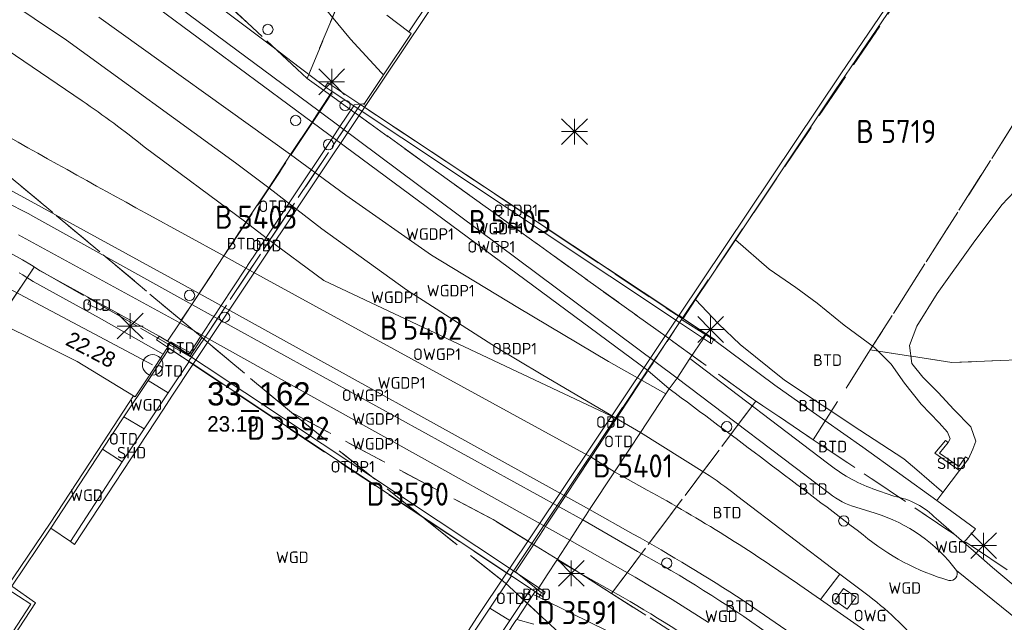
# Model space of a CAD drawing. Header units: metres. Extents: x 207644 to 210135, y 370459 to 373417.
# Tile 239 of 256: x 208280 to 208356, y 372385 to 372432. Entities that reach past the tile are written whole.
import ezdxf
from ezdxf.enums import TextEntityAlignment as Align

# ---------------------------------------------------------------- set-up
doc = ezdxf.new("R2010")
doc.units = ezdxf.units.M
doc.linetypes.add('HIDDEN2', pattern=[4.7625, 3.175, -1.5875])
for name, color, linetype in [('BTD', 7, 'Continuous'), ('BTDP1', 7, 'Continuous'), ('combi_kolk', 7, 'Continuous'), ('CON_BxH160x160mm', 7, 'Continuous'), ('INV_BxH160x160mm', 7, 'Continuous'), ('KAD_perceelnummer', 212, 'Continuous'), ('KAD_sectie', 212, 'Continuous'), ('KAD_Vastgesteld_Perceel', 212, 'Continuous'), ('NLV_afsluitstuk', 7, 'Continuous'), ('NNR_afsluitstuk', 7, 'Continuous'), ('NOD_afsluitstuk', 7, 'Continuous'), ('OBD', 7, 'Continuous'), ('OBDP1', 7, 'Continuous'), ('OTD', 7, 'Continuous'), ('OTDP1', 7, 'Continuous'), ('OWG', 7, 'Continuous'), ('OWGP1', 7, 'Continuous'), ('SHD', 7, 'Continuous'), ('WGD', 7, 'Continuous'), ('WGDP1', 7, 'Continuous')]:
    doc.layers.add(name, color=color, linetype=linetype)
for name, color, linetype, lineweight in [('GKL', 52, 'Continuous', 25), ('GMV', 7, 'Continuous', 25), ('GOBDP1', 7, 'Continuous', 25), ('GP1', 7, 'Continuous', 30), ('Q21_lantaarnpaal', 1, 'Continuous', 0)]:
    doc.layers.add(name, color=color, linetype=linetype, lineweight=lineweight)
doc.styles.add('ISO', font='isocpeur.ttf', dxfattribs={"height": 1})
doc.styles.add('ISOCP', font='ISOCP.shx', dxfattribs={"height": 1.8})

# ---------------------------------------------------------------- blocks, each defined once
blk = doc.blocks.new('ACMAP_ANN_TEMPLATE_Vastgesteld_Perceelnummer')
at = {"layer": 'KAD_perceelnummer', "style": 'ISOCP'}
blk.add_attdef('Perceelnummer', text='', height=1.8, dxfattribs=at).set_placement((0, 0), align=Align.MIDDLE)
at = {"layer": 'KAD_sectie', "style": 'ISOCP'}
blk.add_attdef('sectie', text='', height=1.8, dxfattribs=at).set_placement((-2.7, 0), align=Align.MIDDLE_RIGHT)
blk = doc.blocks.new('Q21')
for p, q in [((-1, 1), (0, 0)), ((0, 1), (0, 0)), ((0, 0), (1, 1)), ((-1, 0), (0, 0)), ((-1, -1), (0, 0)), ((0, 0), (1, 0)), ((0, 0), (0, -1)), ((0, 0), (1, -1))]:
    blk.add_line(p, q)

msp = doc.modelspace()

# ---------------------------------------------------------------- linework, layer by layer
at = {"layer": 'combi_kolk', "color": 253, "lineweight": 13}
for centre in [(208298.85, 372431.03), (208304.85, 372425.12), (208301.01, 372423.95), (208303.57, 372422.07), (208292.76, 372410.34), (208295.49, 372408.64), (208334.53, 372400.12), (208343.63, 372392.79), (208329.87, 372389.51)]:
    msp.add_circle(centre, 0.4, dxfattribs=at)
at = {"layer": 'CON_BxH160x160mm', "color": 253, "linetype": 'Continuous', "lineweight": 13}
msp.add_lwpolyline([(208289.891, 372404.929), (208258.041, 372421.834)], dxfattribs=at)
at = {"layer": 'GKL', "color": 253, "linetype": 'Continuous', "lineweight": 13}
for points in [[(208333.891, 372408.126), (208332.109, 372410.009)], [(208335.562, 372406.518), (208333.891, 372408.126)], [(208339.03, 372403.739), (208335.562, 372406.518)], [(208344.872, 372399.852), (208339.03, 372403.739)], [(208348.305, 372397.619), (208344.872, 372399.852)], [(208349.306, 372396.762), (208348.305, 372397.619)], [(208351.233, 372395.111), (208349.306, 372396.762)], [(208351.342, 372395.009), (208351.233, 372395.111)]]:
    msp.add_lwpolyline(points, dxfattribs=at)
at = {"layer": 'GMV', "color": 253, "linetype": 'Continuous', "lineweight": 13}
for points in [[(208306.466, 372425.108), (208310.993, 372431.892), (208319.232, 372444.212), (208333.714, 372465.564), (208346.923, 372484.779), (208362.363, 372507.052), (208374.066, 372523.759), (208381.877, 372534.776), (208388.475, 372544.056), (208389.283, 372545.198)], [(208388.903, 372545.357), (208386.06, 372541.35), (208378.547, 372530.771), (208368.328, 372516.264), (208359.289, 372503.319), (208350.216, 372490.231), (208340.811, 372476.594), (208330.288, 372461.225), (208323.053, 372450.558), (208316.031, 372440.145), (208309.815, 372430.847)], [(208330.831, 372408.792), (208343.396, 372427.575), (208356.542, 372446.931), (208371.364, 372468.528), (208383.838, 372486.548), (208398.574, 372507.575), (208412.73, 372527.601), (208417.02, 372533.62)], [(208335.213, 372414.666), (208336.2, 372416.147), (208342.945, 372426.265), (208351.123, 372438.327), (208359.54, 372450.679), (208368.464, 372463.683), (208376.46, 372475.272), (208386.199, 372489.305), (208393.273, 372499.4), (208400.805, 372510.123), (208407.938, 372520.214), (208414.566, 372529.58)], [(208302.283, 372423.827), (208279.588, 372440.642)], [(208283.196, 372430.193), (208273.174, 372436.917)], [(208299.254, 372429.642), (208289.523, 372436.982)], [(208288.415, 372435.39), (208302.844, 372424.679)], [(208305.271, 372430.28), (208302.683, 372433.443)], [(208300.612, 372421.291), (208285.694, 372431.996)], [(208309.815, 372430.847), (208308.109, 372432.147)], [(208275.31, 372431.658), (208284.406, 372425.47)], [(208307.85, 372427.49), (208309.987, 372430.725)], [(208309.815, 372430.847), (208309.987, 372430.725)], [(208293.497, 372410.49), (208258.605, 372429.601)], [(208296.323, 372420.644), (208283.196, 372430.193)], [(208300.635, 372428.6), (208299.254, 372429.642)], [(208307.69, 372427.663), (208305.271, 372430.28)], [(208303.313, 372426.571), (208300.635, 372428.6)], [(208306.368, 372425.274), (208307.819, 372427.443)], [(208307.85, 372427.49), (208307.69, 372427.663)], [(208307.819, 372427.443), (208307.85, 372427.49)], [(208303.313, 372426.571), (208303.508, 372426.874)], [(208303.313, 372426.571), (208303.853, 372426.21)], [(208303.508, 372426.874), (208305.999, 372425.219)], [(208303.853, 372426.21), (208302.844, 372424.679)], [(208293.018, 372404.955), (208306.466, 372425.108)], [(208305.528, 372425.095), (208304.455, 372423.477)], [(208305.568, 372425.155), (208305.528, 372425.095)], [(208305.999, 372425.219), (208305.568, 372425.155)], [(208306.226, 372425.253), (208305.999, 372425.219)], [(208306.226, 372425.253), (208306.368, 372425.274)], [(208306.466, 372425.108), (208306.226, 372425.253)], [(208302.283, 372423.827), (208302.844, 372424.679)], [(208300.612, 372421.291), (208302.283, 372423.827)], [(208304.455, 372423.477), (208304.376, 372423.358)], [(208303.973, 372422.749), (208303.891, 372422.626)], [(208304.376, 372423.358), (208303.973, 372422.749)], [(208303.891, 372422.626), (208302.234, 372420.127)], [(208289.243, 372421.899), (208297.146, 372416.029)], [(208298.918, 372418.719), (208300.612, 372421.291)], [(208298.918, 372418.719), (208296.323, 372420.644)], [(208302.228, 372420.118), (208300.514, 372417.534)], [(208302.234, 372420.127), (208302.228, 372420.118)], [(208298.918, 372418.719), (208297.146, 372416.029)], [(208356.916, 372418.415), (208355.926, 372417.382)], [(208300.489, 372417.496), (208298.74, 372414.86)], [(208300.514, 372417.534), (208300.489, 372417.496)], [(208355.918, 372417.374), (208353.699, 372414.405)], [(208355.926, 372417.382), (208355.918, 372417.374)], [(208295.421, 372413.41), (208289.356, 372416.743)], [(208292.933, 372409.633), (208280.797, 372416.377)], [(208297.146, 372416.029), (208295.421, 372413.41)], [(208291.992, 372408.204), (208279.449, 372415.062)], [(208298.719, 372414.828), (208297.275, 372412.653)], [(208298.74, 372414.86), (208298.719, 372414.828)], [(208332.109, 372410.009), (208333.27, 372411.752), (208335.213, 372414.666)], [(208335.213, 372414.666), (208337.823, 372412.374), (208339.904, 372410.96), (208341.559, 372409.747), (208343.669, 372408.014), (208346.032, 372406.297), (208347.304, 372405.001), (208348.351, 372403.513), (208349.645, 372401.881), (208351.036, 372400.432), (208351.707, 372399.697), (208351.892, 372399.169), (208351.742, 372398.884)], [(208353.699, 372414.405), (208350.897, 372410.497)], [(208295.421, 372413.41), (208293.497, 372410.49)], [(208279.516, 372412.098), (208279.788, 372411.935)], [(208285.053, 372410.106), (208281.141, 372412.262)], [(208297.148, 372412.461), (208295.212, 372409.541)], [(208297.236, 372412.593), (208297.148, 372412.461)], [(208297.275, 372412.653), (208297.236, 372412.593)], [(208279.788, 372411.935), (208280.057, 372411.77)], [(208280.057, 372411.77), (208280.325, 372411.6)], [(208280.325, 372411.6), (208280.59, 372411.428)], [(208280.59, 372411.428), (208285.733, 372408.589)], [(208293.497, 372410.49), (208293.168, 372409.99)], [(208350.897, 372410.497), (208349.309, 372407.957)], [(208285.053, 372410.106), (208284.861, 372409.651)], [(208285.053, 372410.106), (208286.213, 372409.466)], [(208293.168, 372409.99), (208292.933, 372409.633)], [(208331.131, 372408.543), (208332.109, 372410.009)], [(208275.609, 372409.31), (208279.883, 372407.275)], [(208284.861, 372409.651), (208285.8, 372409.212)], [(208285.8, 372409.212), (208286.213, 372409.466)], [(208286.213, 372409.466), (208290.404, 372407.172)], [(208292.933, 372409.633), (208291.992, 372408.204)], [(208295.119, 372409.401), (208294.781, 372408.891)], [(208295.212, 372409.541), (208295.119, 372409.401)], [(208285.733, 372408.589), (208290.699, 372405.765)], [(208291.992, 372408.204), (208291.05, 372406.775)], [(208294.647, 372408.689), (208293.683, 372407.236)], [(208294.781, 372408.891), (208294.647, 372408.689)], [(208317.416, 372388.738), (208330.831, 372408.792)], [(208329.888, 372406.763), (208330.832, 372408.201)], [(208331.131, 372408.543), (208330.831, 372408.792)], [(208330.832, 372408.201), (208331.019, 372408.452)], [(208331.019, 372408.452), (208332.917, 372407.268)], [(208333.611, 372406.835), (208333.626, 372406.87), (208331.131, 372408.543)], [(208349.309, 372407.957), (208348.754, 372406.453)], [(208279.883, 372407.275), (208284.033, 372405.189)], [(208290.404, 372407.172), (208290.185, 372406.873)], [(208290.185, 372406.873), (208291.045, 372406.301)], [(208291.05, 372406.775), (208290.404, 372407.172)], [(208291.26, 372406.636), (208291.215, 372406.565)], [(208291.283, 372406.672), (208291.26, 372406.636)], [(208291.283, 372406.672), (208291.312, 372406.716)], [(208292.796, 372405.898), (208292.692, 372405.741), (208291.283, 372406.672)], [(208292.276, 372406.193), (208291.312, 372406.716)], [(208293.642, 372407.174), (208292.796, 372405.898)], [(208293.683, 372407.236), (208293.642, 372407.174)], [(208328.888, 372405.241), (208329.88, 372406.751)], [(208329.88, 372406.751), (208329.888, 372406.763)], [(208331.651, 372405.438), (208332.725, 372406.99)], [(208332.725, 372406.99), (208332.917, 372407.268)], [(208332.917, 372407.268), (208333.611, 372406.835)], [(208333.611, 372406.835), (208338.27, 372403.343)], [(208291.187, 372406.204), (208289.54, 372403.729)], [(208290.699, 372405.765), (208290.984, 372406.206)], [(208290.984, 372406.206), (208291.045, 372406.301)], [(208291.046, 372406.302), (208291.045, 372406.301)], [(208291.046, 372406.302), (208291.106, 372406.396), (208291.215, 372406.565)], [(208291.046, 372406.302), (208291.187, 372406.204)], [(208291.187, 372406.204), (208292.721, 372405.184)], [(208292.796, 372405.898), (208292.276, 372406.193)], [(208348.754, 372406.453), (208348.935, 372405.046)], [(208288.406, 372402.518), (208284.033, 372405.189)], [(208289.56, 372404.006), (208290.699, 372405.765)], [(208292.721, 372405.184), (208291.102, 372402.752)], [(208292.721, 372405.184), (208293.018, 372404.955)], [(208328.797, 372405.102), (208328.407, 372404.506)], [(208328.888, 372405.241), (208328.797, 372405.102)], [(208330.665, 372403.909), (208331.651, 372405.438)], [(208331.651, 372405.438), (208342.368, 372397.283)], [(208293.018, 372404.955), (208291.376, 372402.494), (208290.73, 372401.479), (208283.81, 372390.964), (208283.497, 372391.189)], [(208328.337, 372404.399), (208327.91, 372403.749)], [(208328.407, 372404.506), (208328.337, 372404.399)], [(208348.935, 372405.046), (208349.788, 372403.969)], [(208287.649, 372400.889), (208289.54, 372403.729)], [(208288.526, 372402.445), (208289.56, 372404.006)], [(208291.102, 372402.752), (208289.54, 372403.729)], [(208327.91, 372403.749), (208325.952, 372400.766)], [(208330.358, 372403.493), (208330.665, 372403.909)], [(208330.665, 372403.909), (208342.524, 372394.921)], [(208349.788, 372403.969), (208350.968, 372402.794)], [(208330.051, 372403.076), (208329.789, 372402.678)], [(208330.051, 372403.076), (208330.358, 372403.493)], [(208338.27, 372403.343), (208342.167, 372400.595)], [(208350.968, 372402.794), (208352.201, 372401.453)], [(208184.242, 372233.71), (208187.932, 372239.784), (208195.741, 372252.598), (208204.868, 372267.465), (208213.405, 372281.285), (208223.691, 372297.778), (208230.659, 372308.852), (208239.633, 372323.077), (208247.509, 372335.428), (208256.75, 372349.842), (208265.604, 372363.564), (208272.319, 372373.914), (208280.421, 372386.311), (208278.511, 372387.55), (208281.918, 372392.615), (208286.076, 372398.945), (208288.406, 372402.518)], [(208288.526, 372402.445), (208288.406, 372402.518)], [(208291.102, 372402.752), (208289.234, 372399.946)], [(208329.789, 372402.678), (208327.818, 372399.684)], [(208352.201, 372401.453), (208353.51, 372400.1)], [(208285.999, 372398.379), (208287.649, 372400.889)], [(208289.234, 372399.946), (208287.649, 372400.889)], [(208323.98, 372397.76), (208325.952, 372400.766)], [(208342.167, 372400.595), (208345.108, 372398.522)], [(208287.529, 372397.381), (208289.234, 372399.946)], [(208353.51, 372400.1), (208353.901, 372398.993)], [(208326.957, 372398.377), (208327.818, 372399.684)], [(208327.818, 372399.684), (208332.838, 372396.532)], [(208351.742, 372398.884), (208351.533, 372399.055), (208350.701, 372398.057), (208352.624, 372396.703)], [(208353.901, 372398.993), (208353.678, 372398.371)], [(208285.999, 372398.379), (208281.963, 372392.234)], [(208287.529, 372397.381), (208285.999, 372398.379)], [(208325.794, 372396.611), (208326.957, 372398.377)], [(208345.108, 372398.522), (208350.857, 372394.368)], [(208353.32, 372397.623), (208353.1, 372397.78), (208352.584, 372397.022), (208351.067, 372398.074), (208351.742, 372398.884)], [(208353.32, 372397.623), (208353.678, 372398.371)], [(208321.996, 372394.74), (208323.911, 372397.655)], [(208323.911, 372397.655), (208323.98, 372397.76)], [(208353.32, 372397.623), (208352.624, 372396.703)], [(208287.529, 372397.381), (208283.497, 372391.189)], [(208352.624, 372396.703), (208351.342, 372395.009)], [(208323.862, 372393.678), (208325.794, 372396.611)], [(208325.794, 372396.611), (208328.345, 372395.196)], [(208347.536, 372394.706), (208345.898, 372395.294)], [(208321.909, 372394.607), (208321.6, 372394.136)], [(208321.996, 372394.74), (208321.909, 372394.607)], [(208343.319, 372388.644), (208335.294, 372394.779)], [(208351.342, 372395.009), (208350.857, 372394.368)], [(208353.886, 372392.18), (208350.857, 372394.368)], [(208321.477, 372393.949), (208320.445, 372392.376)], [(208321.6, 372394.136), (208321.477, 372393.949)], [(208323.603, 372393.277), (208323.862, 372393.678)], [(208323.862, 372393.678), (208327.256, 372391.771)], [(208344.58, 372393.859), (208346.065, 372393.391)], [(208323.343, 372392.876), (208322.319, 372391.295)], [(208323.343, 372392.876), (208323.603, 372393.277)], [(208323.343, 372392.876), (208327.586, 372390.423)], [(208352.967, 372391.108), (208350.811, 372392.975)], [(208281.963, 372392.234), (208278.93, 372387.703), (208280.789, 372386.422), (208275.09, 372377.731), (208264.255, 372361.033), (208252.182, 372342.298), (208238.359, 372320.619), (208224.348, 372298.364), (208211.022, 372276.998), (208197.86, 372255.6), (208185.478, 372235.281), (208184.472, 372233.612)], [(208281.963, 372392.234), (208283.497, 372391.189)], [(208319.454, 372390.865), (208320.336, 372392.21)], [(208320.336, 372392.21), (208320.445, 372392.376)], [(208352.967, 372391.108), (208353.784, 372392.061)], [(208353.784, 372392.061), (208353.886, 372392.18)], [(208321.318, 372389.748), (208322.319, 372391.295)], [(208322.319, 372391.295), (208327.409, 372388.422)], [(208319.454, 372390.865), (208318.118, 372388.831)], [(208353.717, 372390.458), (208352.967, 372391.108)], [(208353.717, 372390.458), (208355.201, 372389.173)], [(208321.318, 372389.748), (208320.578, 372388.589)], [(208321.318, 372389.748), (208326.482, 372386.834)], [(208355.201, 372389.173), (208357.451, 372387.27)], [(208317.416, 372388.738), (208315.093, 372385.266), (208314.447, 372384.257), (208306.662, 372372.516), (208306.998, 372372.341), (208307.378, 372372.843)], [(208317.785, 372388.522), (208316.113, 372386.013)], [(208317.416, 372388.738), (208317.785, 372388.522)], [(208317.785, 372388.522), (208319.298, 372387.516)], [(208318.118, 372388.831), (208319.838, 372387.43)], [(208320.578, 372388.589), (208319.932, 372387.577)], [(208327.409, 372388.422), (208330.288, 372386.684)], [(208341.83, 372386.668), (208343.319, 372388.644)], [(208345.598, 372386.942), (208343.319, 372388.644)], [(208352.394, 372388.93), (208358.71, 372383.83)], [(208319.298, 372387.516), (208317.655, 372385.052)], [(208319.298, 372387.516), (208319.631, 372387.295)], [(208319.932, 372387.577), (208319.838, 372387.43)], [(208341.83, 372386.668), (208340.207, 372387.789)], [(208343.611, 372387.541), (208342.935, 372386.606)], [(208344.584, 372386.861), (208343.611, 372387.541)], [(208318.201, 372385.133), (208319.487, 372387.078)], [(208319.631, 372387.295), (208319.487, 372387.078)], [(208319.487, 372387.078), (208319.923, 372386.862)], [(208319.631, 372387.295), (208320.024, 372387.027)], [(208319.838, 372387.43), (208320.126, 372387.195)], [(208320.024, 372387.027), (208319.923, 372386.862)], [(208319.923, 372386.862), (208322.43, 372385.618)], [(208320.024, 372387.027), (208320.126, 372387.195)], [(208343.892, 372385.927), (208344.584, 372386.861)], [(208316.113, 372386.013), (208313, 372381.343)], [(208317.655, 372385.052), (208316.113, 372386.013)], [(208330.288, 372386.684), (208333.125, 372384.893)], [(208347.747, 372378.377), (208335.809, 372386.592)], [(208341.83, 372386.668), (208346.744, 372383.223)], [(208342.935, 372386.606), (208343.892, 372385.927)], [(208322.43, 372385.618), (208326.716, 372383.515)], [(208317.655, 372385.052), (208314.542, 372380.382)], [(208318.201, 372385.133), (208318.14, 372385.042), (208316.088, 372381.939), (208315.561, 372381.141)], [(208319.527, 372384.763), (208318.201, 372385.133)]]:
    msp.add_lwpolyline(points, dxfattribs=at)
for points in [[(208265.068, 372430.59, 0.009002), (208289.356, 372416.743)], [(208284.406, 372425.47, -0.019993), (208289.243, 372421.899)], [(208270.904, 372419.889, -0.089996), (208280.797, 372416.377)], [(208269.154, 372416.461, -0.124054), (208281.141, 372412.262)], [(208330.051, 372403.076, -0.003968), (208345.144, 372391.7)], [(208345.898, 372395.294, -0.084215), (208342.368, 372397.283)], [(208335.294, 372394.779, 0.020149), (208332.838, 372396.532)], [(208328.345, 372395.196, -0.028075), (208340.207, 372387.789)], [(208342.524, 372394.921, 0.101278), (208344.58, 372393.859)], [(208350.811, 372392.975, 0.160973), (208347.536, 372394.706)], [(208346.065, 372393.391, -0.159981), (208352.394, 372388.93)], [(208335.809, 372386.592, 0.017015), (208327.256, 372391.771)], [(208345.144, 372391.7, 0.105906), (208351.8, 372388.167)], [(208337.7, 372384.07, 0.027992), (208327.586, 372390.423)], [(208352.394, 372388.93, -0.644807), (208351.8, 372388.167)], [(208326.482, 372386.834, -0.015029), (208334.897, 372381.521)], [(208347.914, 372384.929, 0.030718), (208345.598, 372386.942)], [(208349.517, 372382.574, 0.133874), (208347.914, 372384.929)]]:
    msp.add_lwpolyline(points, format="xyb", dxfattribs=at)
at = {"layer": 'GOBDP1', "color": 253, "linetype": 'Continuous', "lineweight": 13}
for points in [[(208305.999, 372425.219), (208330.799, 372408.745)], [(208330.799, 372408.745), (208331.117, 372408.534)], [(208331.117, 372408.534), (208333.536, 372406.927)], [(208333.344, 372406.578), (208332.725, 372406.99)], [(208333.536, 372406.927), (208333.344, 372406.578)], [(208291.188, 372406.206), (208291.045, 372406.301)], [(208292.722, 372405.186), (208291.188, 372406.206)], [(208293.034, 372404.979), (208292.722, 372405.186)], [(208317.428, 372388.757), (208293.034, 372404.979)], [(208317.752, 372388.541), (208317.428, 372388.757)], [(208317.752, 372388.541), (208317.755, 372388.54)], [(208317.773, 372388.527), (208317.755, 372388.54)], [(208317.784, 372388.52), (208317.773, 372388.527)], [(208317.791, 372388.515), (208317.784, 372388.52)], [(208319.297, 372387.514), (208317.791, 372388.515)], [(208320.21, 372386.907), (208319.297, 372387.514)], [(208319.932, 372387.577), (208320.419, 372387.251)], [(208320.419, 372387.251), (208320.21, 372386.907)]]:
    msp.add_lwpolyline(points, dxfattribs=at)
at = {"layer": 'GP1', "color": 253, "linetype": 'Continuous', "lineweight": 13}
for points in [[(208303.853, 372426.21), (208330.856, 372408.233)], [(208330.665, 372403.909), (208302.844, 372424.679)], [(208302.283, 372423.827), (208328.407, 372404.506), (208330.051, 372403.076)], [(208300.612, 372421.291), (208304.918, 372418.128), (208311.578, 372413.472), (208318.274, 372409.41), (208325.343, 372405.196), (208329.789, 372402.678)], [(208298.918, 372418.719), (208303.04, 372415.51), (208309.632, 372410.778), (208316.625, 372406.297), (208320.105, 372404.206), (208325.952, 372400.766)], [(208297.146, 372416.029), (208298.719, 372414.828)], [(208298.719, 372414.828), (208303.207, 372411.497)], [(208295.421, 372413.41), (208297.148, 372412.461)], [(208297.148, 372412.461), (208323.98, 372397.76), (208325.794, 372396.611)], [(208303.207, 372411.497), (208325.952, 372400.766)], [(208293.497, 372410.49), (208323.862, 372393.678)], [(208292.933, 372409.633), (208323.343, 372392.876)], [(208291.992, 372408.204), (208322.319, 372391.295)], [(208332.725, 372406.99), (208330.856, 372408.233)], [(208291.05, 372406.775), (208318.1, 372388.804)], [(208325.952, 372400.766), (208327.818, 372399.684)], [(208318.1, 372388.804), (208319.932, 372387.577)]]:
    msp.add_lwpolyline(points, dxfattribs=at)
at = {"layer": 'KAD_Vastgesteld_Perceel', "color": 253, "linetype": 'HIDDEN2', "lineweight": 13}
for points in [[(208261.747, 372526.152), (208283.988, 372514.223), (208292.659, 372510.466), (208300.163, 372507.216), (208316.674, 372502.278), (208313.562, 372497.944), (208304.123, 372484.805), (208295.184, 372472.36), (208284.131, 372456.972), (208278.461, 372449.079), (208295.274, 372433.401), (208301.898, 372427.223), (208303.723, 372425.91), (208302.886, 372424.647), (208292.778, 372409.4), (208292.117, 372408.404), (208257.798, 372437.186), (208245.149, 372443.878), (208212.028, 372461.402)], [(208212.028, 372461.402), (208245.149, 372443.878), (208257.798, 372437.186), (208292.117, 372408.404), (208293.728, 372407.053), (208292.781, 372405.595), (208280.681, 372412.531), (208269.902, 372396.445), (208258.342, 372378.959), (208253.387, 372371.398), (208237.597, 372381.352), (208222.365, 372362.159)], [(208376.111, 372375.703), (208341.262, 372399.108), (208345.694, 372406.099), (208345.694, 372406.099), (208352.035, 372405.118), (208358.316, 372405.366)], [(208392.261, 372340.152), (208388.747, 372342.867), (208385.034, 372345.693), (208380.218, 372349.385), (208378.594, 372350.58), (208358.92, 372365.065), (208349.242, 372371.151), (208349.031, 372371.284), (208347.33, 372372.849), (208341.41, 372377.033), (208331.251, 372383.528), (208325.576, 372387.156), (208336.791, 372402.111), (208341.262, 372399.108), (208376.111, 372375.703), (208374.591, 372373.705), (208379.111, 372370.265), (208380.092, 372371.555), (208393.441, 372361.385), (208393.701, 372361.727), (208408.066, 372350.796), (208416.676, 372344.028), (208450.592, 372317.366)]]:
    msp.add_lwpolyline(points, dxfattribs=at)
for points in [[(208305.615, 372424.548), (208303.723, 372425.91), (208301.898, 372427.223), (208316.907, 372463.283), (208316.979, 372463.382), (208320.286, 372467.946), (208320.327, 372468.002), (208342.648, 372451.875), (208350.786, 372452.526), (208357.092, 372447.078), (208331.058, 372408.541), (208306.043, 372425.188), (208305.615, 372424.548)], [(208295.274, 372433.401), (208295.874, 372434.26), (208316.907, 372463.283), (208301.898, 372427.223), (208295.274, 372433.401)], [(208336.791, 372402.111), (208330.019, 372406.985), (208331.058, 372408.541), (208357.092, 372447.078), (208366.476, 372438.972), (208359.389, 372427.703), (208345.694, 372406.099), (208341.262, 372399.108), (208336.791, 372402.111)], [(208345.694, 372406.099), (208359.389, 372427.703), (208366.476, 372438.972), (208375.14, 372428.052), (208380.605, 372421.14), (208372.541, 372408.73), (208365.023, 372406.294), (208358.316, 372405.366), (208352.035, 372405.118), (208345.694, 372406.099)], [(208303.723, 372425.91), (208305.615, 372424.548), (208293.86, 372406.942), (208293.728, 372407.053), (208292.117, 372408.404), (208292.778, 372409.4), (208302.886, 372424.647), (208303.723, 372425.91)], [(208329.993, 372407.004), (208305.63, 372424.537), (208305.615, 372424.548), (208306.043, 372425.188), (208331.058, 372408.541), (208330.019, 372406.985), (208329.993, 372407.004)], [(208319.378, 372391.04), (208316.361, 372392.895), (208300.682, 372401.222), (208293.86, 372406.942), (208305.615, 372424.548), (208305.63, 372424.537), (208329.993, 372407.004), (208330.019, 372406.985), (208319.378, 372391.04)], [(208253.387, 372371.398), (208258.342, 372378.959), (208269.902, 372396.445), (208280.681, 372412.531), (208292.781, 372405.595), (208293.728, 372407.053), (208293.86, 372406.942), (208292.688, 372405.186), (208310.89, 372393.075), (208317.289, 372387.969), (208327.839, 372378.235), (208326.977, 372376.897), (208313.41, 372355.853), (208303.226, 372339.981), (208253.387, 372371.398)], [(208310.89, 372393.075), (208292.688, 372405.186), (208293.86, 372406.942), (208300.682, 372401.222), (208310.89, 372393.075)], [(208319.378, 372391.04), (208330.019, 372406.985), (208336.791, 372402.111), (208325.576, 372387.156), (208322.747, 372388.968), (208319.378, 372391.04)], [(208319.378, 372391.04), (208317.707, 372388.54), (208310.89, 372393.075), (208300.682, 372401.222), (208316.361, 372392.895), (208319.378, 372391.04)], [(208319.378, 372391.04), (208322.747, 372388.968), (208325.576, 372387.156), (208331.251, 372383.528), (208327.839, 372378.235), (208317.289, 372387.969), (208310.89, 372393.075), (208317.707, 372388.54), (208319.378, 372391.04)]]:
    msp.add_lwpolyline(points, close=True, dxfattribs=at)
at = {"layer": 'NOD_afsluitstuk', "color": 253, "lineweight": 13}
msp.add_circle((208289.89, 372404.93), 0.8, dxfattribs=at)

# ---------------------------------------------------------------- block references
at = {"layer": 'KAD_Vastgesteld_Perceel', "color": 253, "linetype": 'HIDDEN2', "lineweight": 13}
ref = msp.add_blockref('ACMAP_ANN_TEMPLATE_Vastgesteld_Perceelnummer', (208348.678, 372423.093), dxfattribs=at)
ref.add_attrib('Perceelnummer', '5719', dxfattribs={"layer": 'KAD_perceelnummer', "lineweight": 13, "height": 1.8, "style": 'ISOCP'}).set_placement((208348.678, 372423.093), align=Align.MIDDLE)
ref.add_attrib('sectie', 'B', dxfattribs={"layer": 'KAD_sectie', "lineweight": 13, "height": 1.8, "style": 'ISOCP'}).set_placement((208345.978, 372423.093), align=Align.MIDDLE_RIGHT)
ref = msp.add_blockref('ACMAP_ANN_TEMPLATE_Vastgesteld_Perceelnummer', (208298.814, 372416.426), dxfattribs=at)
ref.add_attrib('Perceelnummer', '5403', dxfattribs={"layer": 'KAD_perceelnummer', "lineweight": 13, "height": 1.8, "style": 'ISOCP'}).set_placement((208298.814, 372416.426), align=Align.MIDDLE)
ref.add_attrib('sectie', 'B', dxfattribs={"layer": 'KAD_sectie', "lineweight": 13, "height": 1.8, "style": 'ISOCP'}).set_placement((208296.114, 372416.426), align=Align.MIDDLE_RIGHT)
ref = msp.add_blockref('ACMAP_ANN_TEMPLATE_Vastgesteld_Perceelnummer', (208318.546, 372416.087), dxfattribs=at)
ref.add_attrib('Perceelnummer', '5405', dxfattribs={"layer": 'KAD_perceelnummer', "lineweight": 13, "height": 1.8, "style": 'ISOCP'}).set_placement((208318.546, 372416.087), align=Align.MIDDLE)
ref.add_attrib('sectie', 'B', dxfattribs={"layer": 'KAD_sectie', "lineweight": 13, "height": 1.8, "style": 'ISOCP'}).set_placement((208315.846, 372416.087), align=Align.MIDDLE_RIGHT)
ref = msp.add_blockref('ACMAP_ANN_TEMPLATE_Vastgesteld_Perceelnummer', (208311.662, 372407.794), dxfattribs=at)
ref.add_attrib('Perceelnummer', '5402', dxfattribs={"layer": 'KAD_perceelnummer', "lineweight": 13, "height": 1.8, "style": 'ISOCP'}).set_placement((208311.662, 372407.794), align=Align.MIDDLE)
ref.add_attrib('sectie', 'B', dxfattribs={"layer": 'KAD_sectie', "lineweight": 13, "height": 1.8, "style": 'ISOCP'}).set_placement((208308.962, 372407.794), align=Align.MIDDLE_RIGHT)
ref = msp.add_blockref('ACMAP_ANN_TEMPLATE_Vastgesteld_Perceelnummer', (208301.336, 372400.009), dxfattribs=at)
ref.add_attrib('Perceelnummer', '3592', dxfattribs={"layer": 'KAD_perceelnummer', "lineweight": 13, "height": 1.8, "style": 'ISOCP'}).set_placement((208301.336, 372400.009), align=Align.MIDDLE)
ref.add_attrib('sectie', 'D', dxfattribs={"layer": 'KAD_sectie', "lineweight": 13, "height": 1.8, "style": 'ISOCP'}).set_placement((208298.636, 372400.009), align=Align.MIDDLE_RIGHT)
ref = msp.add_blockref('ACMAP_ANN_TEMPLATE_Vastgesteld_Perceelnummer', (208328.207, 372397.071), dxfattribs=at)
ref.add_attrib('Perceelnummer', '5401', dxfattribs={"layer": 'KAD_perceelnummer', "lineweight": 13, "height": 1.8, "style": 'ISOCP'}).set_placement((208328.207, 372397.071), align=Align.MIDDLE)
ref.add_attrib('sectie', 'B', dxfattribs={"layer": 'KAD_sectie', "lineweight": 13, "height": 1.8, "style": 'ISOCP'}).set_placement((208325.507, 372397.071), align=Align.MIDDLE_RIGHT)
ref = msp.add_blockref('ACMAP_ANN_TEMPLATE_Vastgesteld_Perceelnummer', (208310.624, 372394.881), dxfattribs=at)
ref.add_attrib('Perceelnummer', '3590', dxfattribs={"layer": 'KAD_perceelnummer', "lineweight": 13, "height": 1.8, "style": 'ISOCP'}).set_placement((208310.624, 372394.881), align=Align.MIDDLE)
ref.add_attrib('sectie', 'D', dxfattribs={"layer": 'KAD_sectie', "lineweight": 13, "height": 1.8, "style": 'ISOCP'}).set_placement((208307.924, 372394.881), align=Align.MIDDLE_RIGHT)
ref = msp.add_blockref('ACMAP_ANN_TEMPLATE_Vastgesteld_Perceelnummer', (208323.86, 372385.655), dxfattribs=at)
ref.add_attrib('Perceelnummer', '3591', dxfattribs={"layer": 'KAD_perceelnummer', "lineweight": 13, "height": 1.8, "style": 'ISOCP'}).set_placement((208323.86, 372385.655), align=Align.MIDDLE)
ref.add_attrib('sectie', 'D', dxfattribs={"layer": 'KAD_sectie', "lineweight": 13, "height": 1.8, "style": 'ISOCP'}).set_placement((208321.16, 372385.655), align=Align.MIDDLE_RIGHT)
at = {"layer": 'Q21_lantaarnpaal', "color": 253}
for p in [(208303.814, 372426.955), (208322.694, 372423.087), (208288.144, 372407.956), (208333.275, 372407.686), (208354.499, 372390.874), (208322.444, 372388.706)]:
    msp.add_blockref('Q21', p, dxfattribs=at)

# ---------------------------------------------------------------- texts
at = {"layer": 'BTD', "color": 253, "linetype": 'Continuous', "lineweight": 13, "style": 'ISO'}
for p in [(208342.367, 372405.301), (208341.237, 372401.761), (208342.769, 372398.576), (208341.252, 372395.272), (208334.557, 372393.434), (208319.756, 372387.078), (208335.545, 372386.158)]:
    msp.add_text('BTD', height=0.9, dxfattribs=at).set_placement(p, align=Align.MIDDLE_CENTER)
at = {"layer": 'BTDP1', "color": 253, "linetype": 'Continuous', "lineweight": 13, "style": 'ISO'}
msp.add_text('BTDP1', height=0.9, dxfattribs=at).set_placement((208297.373, 372414.365), align=Align.MIDDLE_CENTER)
at = {"layer": 'INV_BxH160x160mm', "color": 253, "lineweight": 13}
msp.add_text('22.28', height=1.2, rotation=332.04, dxfattribs=at).set_placement((208283.04, 372406.53))
at = {"layer": 'NLV_afsluitstuk', "color": 253, "lineweight": 13}
msp.add_text('23.19', height=1.2, dxfattribs=at).set_placement((208294.13, 372399.74))
at = {"layer": 'NNR_afsluitstuk', "color": 253, "lineweight": 13}
msp.add_text('33_162', height=1.8, dxfattribs=at).set_placement((208294.13, 372401.78))
at = {"layer": 'OBD', "color": 253, "linetype": 'Continuous', "lineweight": 13, "style": 'ISO'}
for p in [(208298.756, 372414.219), (208325.521, 372400.482)]:
    msp.add_text('OBD', height=0.9, dxfattribs=at).set_placement(p, align=Align.MIDDLE_CENTER)
at = {"layer": 'OBDP1', "color": 253, "linetype": 'Continuous', "lineweight": 13, "style": 'ISO'}
msp.add_text('OBDP1', height=0.9, dxfattribs=at).set_placement((208318.03, 372406.195), align=Align.MIDDLE_CENTER)
at = {"layer": 'OTD', "color": 253, "linetype": 'Continuous', "lineweight": 13, "style": 'ISO'}
for p in [(208299.238, 372417.274), (208285.537, 372409.587), (208292.04, 372406.247), (208291.131, 372404.458), (208287.617, 372399.177), (208326.117, 372398.976), (208317.706, 372386.766), (208343.76, 372386.729)]:
    msp.add_text('OTD', height=0.9, dxfattribs=at).set_placement(p, align=Align.MIDDLE_CENTER)
at = {"layer": 'OTDP1', "color": 253, "linetype": 'Continuous', "lineweight": 13, "style": 'ISO'}
for p in [(208318.136, 372416.96), (208305.447, 372397.002)]:
    msp.add_text('OTDP1', height=0.9, dxfattribs=at).set_placement(p, align=Align.MIDDLE_CENTER)
at = {"layer": 'OWG', "color": 253, "linetype": 'Continuous', "lineweight": 13, "style": 'ISO'}
msp.add_text('OWG', height=0.9, dxfattribs=at).set_placement((208345.674, 372385.427), align=Align.MIDDLE_CENTER)
at = {"layer": 'OWGP1', "color": 253, "linetype": 'Continuous', "lineweight": 13, "style": 'ISO'}
for p in [(208316.224, 372414.117), (208311.999, 372405.761), (208306.464, 372402.571)]:
    msp.add_text('OWGP1', height=0.9, dxfattribs=at).set_placement(p, align=Align.MIDDLE_CENTER)
at = {"layer": 'SHD', "color": 253, "linetype": 'Continuous', "lineweight": 13, "style": 'ISO'}
for p in [(208288.258, 372398.101), (208352.011, 372397.277)]:
    msp.add_text('SHD', height=0.9, dxfattribs=at).set_placement(p, align=Align.MIDDLE_CENTER)
at = {"layer": 'WGD', "color": 253, "linetype": 'Continuous', "lineweight": 13, "style": 'ISO'}
for p in [(208289.376, 372401.821), (208284.746, 372394.789), (208351.989, 372390.767), (208300.746, 372389.96), (208348.371, 372387.572), (208334.106, 372385.376)]:
    msp.add_text('WGD', height=0.9, dxfattribs=at).set_placement(p, align=Align.MIDDLE_CENTER)
at = {"layer": 'WGDP1', "color": 253, "linetype": 'Continuous', "lineweight": 13, "style": 'ISO'}
for p in [(208316.864, 372415.539), (208311.449, 372415.11), (208308.737, 372410.193), (208313.07, 372410.71), (208309.253, 372403.533), (208307.272, 372400.728), (208307.249, 372398.795)]:
    msp.add_text('WGDP1', height=0.9, dxfattribs=at).set_placement(p, align=Align.MIDDLE_CENTER)

doc.saveas('drawing.dxf')
